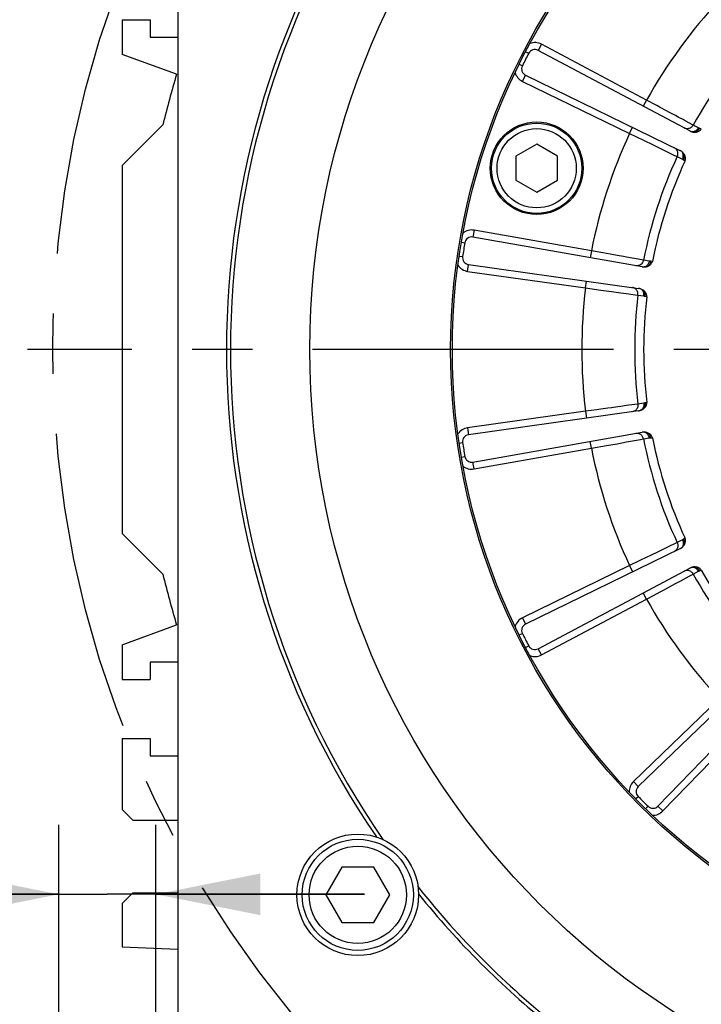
# Model space of a CAD drawing. Header units: millimetres. Extents: x 0 to 420, y 0 to 297.
# Tile 50 of 70: x 285 to 305, y 151 to 179. Entities that reach past the tile are written whole.
import ezdxf
from ezdxf.enums import TextEntityAlignment as Align

# ---------------------------------------------------------------- set-up
doc = ezdxf.new("R2010")
doc.units = ezdxf.units.MM
doc.header["$LTSCALE"] = 23.1
doc.linetypes.add('CENTER', pattern=[0.6, 0.375, -0.075, 0.075, -0.075])
doc.layers.get('0').update_dxf_attribs({"linetype": 'CONTINUOUS'})
for name, color, linetype in [('AXIS', 7, 'CONTINUOUS'), ('COMPONENTS', 7, 'CONTINUOUS'), ('DIMENSION', 7, 'CONTINUOUS')]:
    doc.layers.add(name, color=color, linetype=linetype)
doc.styles.get("Standard").update_dxf_attribs({"font": 'arial.ttf'})
doc.styles.add('TEXTSTYLE_4', font='gdt')
doc.dimstyles.new('DIMSTYLE_2', dxfattribs={"dimtxt": 3, "dimasz": 3, "dimexe": 0.18, "dimexo": 0.0625, "dimgap": 0.09, "dimtad": 1, "dimtih": 1, "dimtoh": 1, "dimlfac": 5, "dimdsep": 46, "dimtxsty": 'STANDARD', "dimblk": '_FILLED', "dimblk1": '_FILLED', "dimblk2": '_FILLED', "dimcen": 0.09, "dimadec": 0, "dimazin": 0, "dimtol": 1, "dimtp": 0.2, "dimtm": 0.2, "dimtfac": 1, "dimtofl": 0, "dimtmove": 0, "dimatfit": 3, "dimldrblk": '_FILLED', "dimfxl": 1, "dimtolj": 1, "dimarcsym": 0})
doc.dimstyles.new('DIMSTYLE_9', dxfattribs={"dimtxt": 3, "dimasz": 3, "dimexe": 0.18, "dimexo": 0.0625, "dimgap": 0.09, "dimtad": 1, "dimdec": 3, "dimlfac": 5, "dimdsep": 46, "dimtxsty": 'STANDARD', "dimblk": '_FILLED', "dimblk1": '_FILLED', "dimblk2": '_FILLED', "dimcen": 0.09, "dimadec": 0, "dimazin": 0, "dimtp": 0.2, "dimtm": 0.2, "dimtfac": 1, "dimtdec": 3, "dimtofl": 0, "dimtmove": 0, "dimatfit": 3, "dimldrblk": '_FILLED', "dimfxl": 1, "dimtolj": 1, "dimarcsym": 0})

# ---------------------------------------------------------------- blocks, each defined once
blk = doc.blocks.new('_FILLED')
at = {"color": 0, "linetype": 'BYBLOCK'}
blk.add_solid([(0, 0), (-1, 0.2), (-1, -0.2)], dxfattribs=at)
blk = doc.blocks.new('*D1')
at = {"layer": 'DIMENSION', "color": 2, "linetype": 'CONTINUOUS'}
for p, q in [((279.464, 193.744), (253.15, 193.744)), ((281.464, 193.744), (279.464, 193.744)), ((291.346, 186.798), (281.464, 193.744))]:
    blk.add_line(p, q, dxfattribs=at)
at = {"layer": 'DIMENSION', "color": 2, "linetype": 'CONTINUOUS', "xscale": 3, "yscale": 3, "zscale": 3, "rotation": 324.8976229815}
blk.add_blockref('_FILLED', (291.346, 186.798), dxfattribs=at)
at = {"layer": 'DIMENSION', "color": 2, "linetype": 'CONTINUOUS', "style": 'TEXTSTYLE_4'}
for s, p in [('`', (270.643, 194.494)), ('n', (260.15, 194.494))]:
    blk.add_text(s, height=3, dxfattribs=at).set_placement(p, align=Align.RIGHT)
at = {"layer": 'DIMENSION', "color": 2, "linetype": 'CONTINUOUS'}
for s, p in [('300', (267.143, 194.494)), ('0.2', (276.464, 194.494))]:
    blk.add_text(s, height=3, dxfattribs=at).set_placement(p, align=Align.RIGHT)
blk = doc.blocks.new('*D2')
at = {"layer": 'DIMENSION', "color": 2, "linetype": 'CONTINUOUS'}
for p, q in [((279.464, 193.744), (253.15, 193.744)), ((281.464, 193.744), (279.464, 193.744)), ((291.346, 186.798), (281.464, 193.744))]:
    blk.add_line(p, q, dxfattribs=at)
at = {"layer": 'DIMENSION', "color": 2, "linetype": 'CONTINUOUS', "xscale": 3, "yscale": 3, "zscale": 3, "rotation": 324.8976229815}
blk.add_blockref('_FILLED', (291.346, 186.798), dxfattribs=at)
at = {"layer": 'DIMENSION', "color": 2, "linetype": 'CONTINUOUS', "style": 'TEXTSTYLE_4'}
for s, p in [('`', (270.643, 194.494)), ('n', (260.15, 194.494))]:
    blk.add_text(s, height=3, dxfattribs=at).set_placement(p, align=Align.RIGHT)
at = {"layer": 'DIMENSION', "color": 2, "linetype": 'CONTINUOUS'}
for s, p in [('300', (267.143, 194.494)), ('0.2', (276.464, 194.494))]:
    blk.add_text(s, height=3, dxfattribs=at).set_placement(p, align=Align.RIGHT)
blk = doc.blocks.new('*D17')
at = {"layer": 'DIMENSION', "color": 2, "linetype": 'CONTINUOUS'}
for p, q in [((286.06, 141.882), (286.06, 155.858)), ((288.86, 141.848), (288.86, 155.858)), ((286.06, 153.858), (252.758, 153.858)), ((252.758, 153.858), (287.46, 153.858)), ((294.86, 153.858), (287.46, 153.858)), ((288.86, 153.858), (294.86, 153.858))]:
    blk.add_line(p, q, dxfattribs=at)
at = {"layer": 'DIMENSION', "color": 2, "linetype": 'CONTINUOUS', "xscale": 3, "yscale": 3, "zscale": 3}
blk.add_blockref('_FILLED', (286.06, 153.858), dxfattribs=at)
at = {"layer": 'DIMENSION', "color": 2, "linetype": 'CONTINUOUS', "xscale": 3, "yscale": 3, "zscale": 3, "rotation": 180}
blk.add_blockref('_FILLED', (288.86, 153.858), dxfattribs=at)
at = {"layer": 'DIMENSION', "color": 2, "linetype": 'CONTINUOUS', "insert": (281.108, 157.608), "char_height": 3, "width": 28.34944, "attachment_point": 3, "line_spacing_factor": 0.9}
blk.add_mtext('N\\Fgdt;{\\Fgdt;~}\\Farial.ttf;4 holes \\Fgdt;{\\Fgdt;n}\\Farial.ttf;14', dxfattribs=at)

msp = doc.modelspace()

# ---------------------------------------------------------------- linework, layer by layer
at = {"color": 7, "linetype": 'CONTINUOUS'}
for p, q in [((294.206, 154.64359), (293.74412, 153.84359)), ((295.12976, 154.64359), (294.206, 154.64359)), ((295.59164, 153.84359), (295.12976, 154.64359)), ((293.74412, 153.84359), (294.206, 153.04359)), ((295.12976, 153.04359), (295.59164, 153.84359)), ((294.206, 153.04359), (295.12976, 153.04359))]:
    msp.add_line(p, q, dxfattribs=at)
for radius in [1.6, 1.4]:
    msp.add_circle((294.66788, 153.84359), radius, dxfattribs=at)
at = {"layer": 'AXIS', "color": 2, "linetype": 'CENTER'}
msp.add_line((315.8897, 169.54691), (285.165, 169.54691), dxfattribs=at)
msp.add_circle((315.8897, 169.54691), 30, dxfattribs=at)
at = {"layer": 'COMPONENTS', "color": 7, "linetype": 'CONTINUOUS'}
for p, q in [((289.4897, 189.80228), (289.4897, 149.29154)), ((287.8897, 179.04691), (287.8897, 178.04691)), ((287.8897, 179.04691), (288.6897, 179.04691)), ((288.6897, 179.04691), (288.6897, 178.54691)), ((288.6897, 178.54691), (289.4897, 178.54691)), ((304.22315, 175.84343), (299.85907, 178.16386)), ((289.45368, 177.47767), (287.8897, 178.04691)), ((299.49588, 177.45105), (303.93828, 175.28435)), ((287.8897, 174.84691), (289.05847, 176.01568)), ((299.81685, 175.46212), (299.21685, 175.11571)), ((300.41685, 175.11571), (299.81685, 175.46212)), ((299.21685, 175.11571), (299.21685, 174.42289)), ((300.41685, 174.42289), (300.41685, 175.11571)), ((287.8897, 174.84691), (287.8897, 164.24691)), ((299.21685, 174.42289), (299.81685, 174.07648)), ((299.81685, 174.07648), (300.41685, 174.42289)), ((302.84842, 171.9301), (297.98088, 172.78838)), ((297.85573, 171.99822), (302.75026, 171.31034)), ((302.75026, 167.78348), (297.85573, 167.0956)), ((297.98088, 166.30545), (302.84842, 167.16372)), ((289.05847, 163.07814), (287.8897, 164.24691)), ((303.93828, 163.80948), (299.49588, 161.64277)), ((299.85907, 160.92996), (304.22315, 163.25039)), ((287.8897, 161.04691), (289.45368, 161.61615)), ((287.8897, 161.04691), (287.8897, 160.04691)), ((288.6897, 160.54691), (288.6897, 160.04691)), ((289.4897, 160.54691), (288.6897, 160.54691)), ((306.29619, 160.39709), (302.74076, 156.96366)), ((287.8897, 160.04691), (288.6897, 160.04691)), ((303.30645, 156.39797), (306.73988, 159.9534)), ((287.8897, 158.34691), (287.8897, 156.29691)), ((287.8897, 158.34691), (288.6897, 158.34691)), ((288.6897, 158.34691), (288.6897, 157.84691)), ((288.6897, 157.84691), (289.4897, 157.84691)), ((287.8897, 156.29691), (288.1897, 155.99691)), ((288.1897, 155.99691), (289.4897, 155.99691)), ((288.1897, 153.89691), (287.8897, 153.59691)), ((288.1897, 153.89691), (289.4897, 153.89691)), ((287.8897, 153.59691), (287.8897, 152.34691)), ((287.8897, 152.34691), (289.4897, 152.27705))]:
    msp.add_line(p, q, dxfattribs=at)
at = {"layer": 'COMPONENTS', "color": 9, "linetype": 'CONTINUOUS'}
for p, q in [((299.49939, 178.12639), (299.58798, 178.08002)), ((299.95296, 178.34045), (299.85907, 178.16386)), ((302.98011, 176.73088), (299.95296, 178.34045)), ((299.31477, 177.76406), (299.40436, 177.71964)), ((299.4082, 177.27129), (299.49588, 177.45105)), ((299.4082, 177.27129), (302.48968, 175.76836)), ((302.98011, 176.73088), (302.88622, 176.55429)), ((304.32261, 176.01254), (304.09283, 176.13555)), ((302.48968, 175.76836), (302.57735, 175.94812)), ((304.47371, 175.93295), (304.32261, 176.01254)), ((304.55465, 175.89986), (304.50615, 175.9184)), ((302.48968, 175.76836), (302.88714, 175.57571)), ((302.88714, 175.57571), (303.16654, 175.44032)), ((303.16654, 175.44032), (303.41634, 175.31931)), ((303.41634, 175.31931), (303.62547, 175.21802)), ((303.62547, 175.21802), (303.78485, 175.14085)), ((303.78485, 175.14085), (303.85993, 175.10449)), ((303.85993, 175.10449), (304.01314, 175.02902)), ((304.04397, 175.01133), (304.08748, 174.98299)), ((298.01561, 172.98534), (297.98088, 172.78838)), ((301.39198, 172.38999), (298.01561, 172.98534)), ((297.65038, 172.6416), (297.74897, 172.62487)), ((297.58676, 172.23995), (297.6857, 172.22539)), ((301.39198, 172.38999), (301.35725, 172.19303)), ((302.89075, 172.12166), (302.63421, 172.16764)), ((297.8279, 171.80017), (297.85573, 171.99822)), ((303.05905, 172.09266), (302.89075, 172.12166)), ((303.14626, 172.0862), (303.0944, 172.08885)), ((297.8279, 171.80017), (301.22299, 171.32302)), ((301.22299, 171.32302), (301.25082, 171.52108)), ((301.22299, 171.32302), (301.66053, 171.26263)), ((301.66053, 171.26263), (301.9681, 171.22021)), ((301.9681, 171.22021), (302.24306, 171.18231)), ((302.24306, 171.18231), (302.47326, 171.1506)), ((302.47326, 171.1506), (302.64868, 171.12646)), ((302.64868, 171.12646), (302.73132, 171.11508)), ((302.73132, 171.11508), (302.90035, 171.09065)), ((302.93514, 171.08335), (302.98528, 171.06985)), ((302.73133, 167.97875), (302.47313, 167.9432)), ((302.90035, 168.00317), (302.73133, 167.97875)), ((302.98528, 168.02397), (302.93514, 168.01047)), ((301.22299, 167.7708), (297.8279, 167.29365)), ((301.22299, 167.7708), (301.25082, 167.57275)), ((297.8279, 167.29365), (297.85573, 167.0956)), ((297.58676, 166.85387), (297.6857, 166.86843)), ((301.39198, 166.70383), (301.35725, 166.90079)), ((301.39198, 166.70383), (301.82677, 166.7816)), ((301.82677, 166.7816), (302.13239, 166.8363)), ((302.13239, 166.8363), (302.40561, 166.88522)), ((302.40561, 166.88522), (302.63434, 166.9262)), ((302.63434, 166.9262), (302.80863, 166.95745)), ((302.80863, 166.95745), (302.89075, 166.97216)), ((302.89075, 166.97216), (303.05905, 167.00116)), ((303.0944, 167.00497), (303.14626, 167.00763)), ((297.65038, 166.45222), (297.74897, 166.46895)), ((298.01561, 166.10848), (301.39198, 166.70383)), ((298.01561, 166.10848), (297.98088, 166.30545)), ((303.85993, 163.98933), (303.56074, 163.84445)), ((304.01314, 164.0648), (303.85993, 163.98933)), ((304.08748, 164.11083), (304.04397, 164.08249)), ((303.56074, 163.84445), (303.49088, 163.81062)), ((303.07591, 163.60959), (302.98264, 163.5644)), ((302.48968, 163.32546), (299.4082, 161.82253)), ((302.48968, 163.32546), (302.57735, 163.14571)), ((304.2029, 163.0172), (304.32261, 163.08128)), ((304.32261, 163.08128), (304.47371, 163.16087)), ((304.50615, 163.17542), (304.55465, 163.19397)), ((303.46334, 162.6214), (303.81044, 162.80713)), ((303.96128, 162.88785), (304.2029, 163.0172)), ((302.98011, 162.36294), (302.88622, 162.53953)), ((299.95296, 160.75338), (302.98011, 162.36294)), ((302.98011, 162.36294), (303.17681, 162.46812)), ((299.4082, 161.82253), (299.49588, 161.64277)), ((299.31477, 161.32976), (299.40436, 161.37418)), ((299.49939, 160.96743), (299.58798, 161.0138)), ((299.95296, 160.75338), (299.85907, 160.92996)), ((305.06805, 159.48913), (302.60183, 157.10752)), ((303.45032, 156.25904), (305.83192, 158.72526)), ((302.60183, 157.10752), (302.74076, 156.96366)), ((302.66524, 156.61), (302.73673, 156.67993)), ((302.95279, 156.32245), (303.02272, 156.39393)), ((303.45032, 156.25904), (303.30645, 156.39797))]:
    msp.add_line(p, q, dxfattribs=at)
for points in [[(303.36942, 176.52265), (303.27378, 176.57382), (302.98011, 176.73088)], [(303.64313, 176.37622), (303.55455, 176.42362), (303.36942, 176.52265)], [(303.88786, 176.24525), (303.8102, 176.28682), (303.64313, 176.37622)], [(304.09283, 176.13555), (304.02954, 176.16943), (303.88786, 176.24525)], [(304.3226, 176.01254), (304.30869, 175.99079), (304.29223, 175.97096), (304.27352, 175.95336), (304.25285, 175.9383), (304.23057, 175.92603), (304.20706, 175.91675), (304.1827, 175.91061), (304.15791, 175.90772), (304.1331, 175.90813), (304.10867, 175.91183), (304.08505, 175.91876), (304.06261, 175.92879)], [(304.47371, 175.93295), (304.46239, 175.91425), (304.44958, 175.89669), (304.43542, 175.88047), (304.42008, 175.8658), (304.40376, 175.85284), (304.38665, 175.84175), (304.36894, 175.83267), (304.35086, 175.8257), (304.33262, 175.82092), (304.31443, 175.8184), (304.29652, 175.81816), (304.2791, 175.82021)], [(304.50615, 175.9184), (304.49276, 175.89421), (304.47712, 175.87188), (304.45953, 175.85187), (304.44032, 175.83455), (304.41986, 175.82027), (304.39856, 175.80929)], [(304.50615, 175.9184), (304.50028, 175.92069), (304.4946, 175.92304), (304.4891, 175.92543), (304.48379, 175.92788), (304.47866, 175.93039), (304.47371, 175.93295)], [(303.85994, 175.10448), (303.86936, 175.12852), (303.87574, 175.1535), (303.87897, 175.17898), (303.879, 175.20456), (303.87584, 175.22979), (303.86953, 175.25427), (303.86017, 175.27758), (303.84793, 175.29934), (303.83302, 175.31917), (303.81566, 175.33676), (303.79617, 175.3518), (303.77486, 175.36405)], [(304.01314, 175.02902), (304.02161, 175.04917), (304.02828, 175.06986), (304.03308, 175.09085), (304.03594, 175.11188), (304.03683, 175.1327), (304.03574, 175.15307), (304.03268, 175.17273), (304.02769, 175.19145), (304.02083, 175.20902), (304.01219, 175.22521), (304.00185, 175.23984), (303.98996, 175.25273)], [(304.01314, 175.02902), (304.01814, 175.02651), (304.02319, 175.02383), (304.0283, 175.02097), (304.03346, 175.01793), (304.03869, 175.01472), (304.04397, 175.01133)], [(304.04397, 175.01133), (304.05568, 175.03638), (304.06454, 175.06216), (304.07039, 175.08815), (304.07311, 175.11387), (304.07264, 175.13882), (304.069, 175.1625)], [(301.82658, 172.31226), (301.71981, 172.33136), (301.39198, 172.38999)], [(302.13215, 172.25757), (302.03325, 172.27527), (301.82658, 172.31226)], [(302.40537, 172.20864), (302.31866, 172.22417), (302.13215, 172.25757)], [(302.63421, 172.16764), (302.56354, 172.18031), (302.40537, 172.20864)], [(302.74278, 171.9638), (302.71841, 171.95977), (302.6938, 171.95906), (302.66936, 171.96167)], [(302.86235, 172.05021), (302.84735, 172.0295), (302.82995, 172.01094), (302.81046, 171.99485), (302.78919, 171.98149), (302.76651, 171.97108), (302.74278, 171.9638)], [(302.89075, 172.12166), (302.88423, 172.09668), (302.87471, 172.07273), (302.86235, 172.05021)], [(303.05906, 172.09266), (303.05407, 172.07138), (303.04731, 172.05071), (303.03885, 172.03092), (303.0288, 172.01222), (303.01728, 171.99485), (303.00443, 171.97902), (302.9904, 171.96491), (302.97536, 171.95269), (302.95948, 171.94251), (302.94297, 171.9345), (302.92601, 171.92874), (302.90881, 171.9253)], [(303.0944, 172.08885), (303.08915, 172.0617), (303.08117, 172.03564), (303.07062, 172.01116), (303.0577, 171.98876), (303.04266, 171.96885), (303.02579, 171.95183)], [(303.0944, 172.08885), (303.08811, 172.08921), (303.08198, 172.08969), (303.07602, 172.09027), (303.07021, 172.09095), (303.06455, 172.09175), (303.05905, 172.09266)], [(302.63938, 171.31094), (302.61745, 171.3223), (302.59426, 171.33058), (302.57021, 171.33565)], [(302.73134, 171.11507), (302.73286, 171.14085), (302.73121, 171.16657), (302.72641, 171.19181), (302.71854, 171.21614), (302.70773, 171.23917), (302.69416, 171.2605), (302.67806, 171.27977), (302.6597, 171.29668), (302.63938, 171.31094)], [(302.90035, 171.09065), (302.90218, 171.11243), (302.90214, 171.13417), (302.90021, 171.15561), (302.89643, 171.1765), (302.89085, 171.19657), (302.88352, 171.2156), (302.87453, 171.23336), (302.864, 171.24963), (302.85205, 171.26421), (302.83882, 171.27694), (302.82447, 171.28766), (302.80918, 171.29624)], [(302.90035, 171.09065), (302.90588, 171.08981), (302.91152, 171.08882), (302.91726, 171.08767), (302.92311, 171.08638), (302.92907, 171.08494), (302.93514, 171.08335)], [(302.93514, 171.08335), (302.93854, 171.11079), (302.939, 171.13804), (302.93653, 171.16458), (302.93117, 171.18988), (302.92302, 171.21346), (302.91224, 171.23486)], [(302.24282, 167.91148), (302.15556, 167.89946), (301.96785, 167.87358)], [(302.47313, 167.9432), (302.40201, 167.93341), (302.24282, 167.91148)], [(302.73132, 167.97874), (302.73284, 167.95297), (302.73119, 167.92725), (302.72639, 167.90201), (302.71852, 167.87768), (302.70772, 167.85466), (302.69415, 167.83333), (302.67805, 167.81405), (302.65969, 167.79714), (302.63938, 167.78289)], [(302.90036, 168.00317), (302.90219, 167.98139), (302.90214, 167.95965), (302.90022, 167.93821), (302.89644, 167.91732), (302.89085, 167.89725), (302.88352, 167.87822), (302.87454, 167.86046), (302.864, 167.84419), (302.85205, 167.82961), (302.83882, 167.81688), (302.82447, 167.80616), (302.80918, 167.79758)], [(302.93514, 168.01047), (302.92905, 168.00887), (302.92308, 168.00743), (302.91722, 168.00614), (302.91148, 168.005), (302.90586, 168.00401), (302.90035, 168.00317)], [(302.93514, 168.01047), (302.93854, 167.98303), (302.93901, 167.95578), (302.93653, 167.92924), (302.93117, 167.90394), (302.92302, 167.88036), (302.91224, 167.85895)], [(301.66034, 167.83117), (301.55289, 167.81634), (301.22299, 167.7708)], [(301.96785, 167.87358), (301.86832, 167.85986), (301.66034, 167.83117)], [(302.63938, 167.78289), (302.61744, 167.77152), (302.59426, 167.76324), (302.57021, 167.75817)], [(302.74279, 167.13003), (302.71841, 167.13405), (302.6938, 167.13477), (302.66936, 167.13215)], [(302.86237, 167.04362), (302.84736, 167.06433), (302.82997, 167.08289), (302.81047, 167.09898), (302.7892, 167.11234), (302.76652, 167.12275), (302.74279, 167.13003)], [(302.89077, 166.97217), (302.88425, 166.99715), (302.87473, 167.0211), (302.86237, 167.04362)], [(303.05905, 167.00116), (303.05406, 167.02244), (303.0473, 167.04311), (303.03885, 167.0629), (303.0288, 167.0816), (303.01728, 167.09897), (303.00443, 167.1148), (302.9904, 167.12891), (302.97536, 167.14113), (302.95948, 167.15131), (302.94297, 167.15932), (302.92601, 167.16508), (302.90881, 167.16852)], [(303.0944, 167.00497), (303.08915, 167.03212), (303.08117, 167.05818), (303.07062, 167.08265), (303.0577, 167.10506), (303.04266, 167.12496), (303.02579, 167.14199)], [(303.05905, 167.00116), (303.06457, 167.00207), (303.07024, 167.00287), (303.07605, 167.00356), (303.08202, 167.00414), (303.08813, 167.00461), (303.0944, 167.00497)], [(303.85993, 163.98933), (303.86934, 163.96529), (303.87572, 163.94032), (303.87895, 163.91483), (303.87899, 163.88926), (303.87582, 163.86403), (303.86951, 163.83955), (303.86016, 163.81624), (303.84793, 163.79448), (303.83301, 163.77465), (303.81566, 163.75706), (303.79617, 163.74202), (303.77486, 163.72977)], [(304.01314, 164.0648), (304.02161, 164.04465), (304.02829, 164.02396), (304.03308, 164.00297), (304.03594, 163.98194), (304.03683, 163.96112), (304.03574, 163.94076), (304.03268, 163.92109), (304.0277, 163.90237), (304.02084, 163.8848), (304.01219, 163.86861), (304.00185, 163.85398), (303.98996, 163.84109)], [(304.04397, 164.08249), (304.03867, 164.07909), (304.03343, 164.07587), (304.02827, 164.07283), (304.02316, 164.06997), (304.01812, 164.0673), (304.01314, 164.0648)], [(304.04397, 164.08249), (304.05568, 164.05744), (304.06455, 164.03167), (304.0704, 164.00567), (304.07311, 163.97995), (304.07265, 163.955), (304.06901, 163.93131)], [(303.49088, 163.81062), (303.33685, 163.73601), (303.07591, 163.60959)], [(302.98264, 163.5644), (302.78936, 163.47073), (302.48968, 163.32546)], [(304.32262, 163.08129), (304.3087, 163.10304), (304.29225, 163.12288), (304.27353, 163.14047), (304.25286, 163.15553), (304.23058, 163.1678), (304.20707, 163.17709), (304.18271, 163.18322), (304.15792, 163.18611), (304.1331, 163.1857), (304.10868, 163.182), (304.08505, 163.17507), (304.06261, 163.16502)], [(304.47371, 163.16087), (304.46239, 163.17957), (304.44957, 163.19713), (304.43541, 163.21335), (304.42008, 163.22802), (304.40376, 163.24098), (304.38664, 163.25207), (304.36894, 163.26115), (304.35086, 163.26813), (304.33261, 163.2729), (304.31443, 163.27542), (304.29652, 163.27566), (304.2791, 163.27361)], [(304.50614, 163.17541), (304.49275, 163.19961), (304.47711, 163.22193), (304.45951, 163.24194), (304.4403, 163.25925), (304.41985, 163.27354), (304.39855, 163.28451)], [(304.47371, 163.16087), (304.47871, 163.16346), (304.48387, 163.16598), (304.4892, 163.16844), (304.49468, 163.17083), (304.50033, 163.17315), (304.50615, 163.17542)], [(303.81044, 162.80713), (303.88807, 162.84868), (303.96128, 162.88785)], [(303.17681, 162.46812), (303.36959, 162.57126), (303.46334, 162.6214)]]:
    msp.add_lwpolyline(points, dxfattribs=at)
at = {"layer": 'COMPONENTS', "color": 7, "linetype": 'CONTINUOUS'}
for points in [[(304.22315, 175.84343), (304.23211, 175.83886), (304.24121, 175.83456), (304.25046, 175.83055), (304.25986, 175.82682), (304.26941, 175.82338), (304.2791, 175.82021)], [(304.2791, 175.82021), (304.2989, 175.81487), (304.31874, 175.81094), (304.33862, 175.80841), (304.35854, 175.80729), (304.37851, 175.80759), (304.39852, 175.80929)], [(304.39852, 175.80929), (304.42113, 175.81293), (304.44257, 175.81819), (304.46283, 175.82509), (304.48212, 175.83364), (304.50022, 175.84381), (304.51659, 175.85553), (304.53102, 175.86876), (304.54371, 175.88354), (304.55465, 175.89986)], [(303.98996, 175.25273), (303.98182, 175.25864), (303.97349, 175.26429), (303.96497, 175.26969), (303.95627, 175.27483), (303.94737, 175.27972), (303.93828, 175.28435)], [(304.069, 175.16252), (304.05865, 175.17966), (304.04718, 175.19596), (304.03457, 175.21141), (304.02084, 175.22602), (304.00596, 175.2398), (303.98996, 175.25273)], [(304.08748, 174.98299), (304.09425, 175.00143), (304.09875, 175.02038), (304.10097, 175.03983), (304.10084, 175.05995), (304.09843, 175.08058), (304.09401, 175.1012), (304.08768, 175.12164), (304.07934, 175.14208), (304.069, 175.16252)], [(302.84842, 171.9301), (302.85832, 171.92851), (302.86829, 171.92724), (302.87832, 171.92629), (302.88842, 171.92564), (302.89858, 171.92532), (302.90881, 171.9253)], [(302.90881, 171.9253), (302.92928, 171.92634), (302.94936, 171.92873), (302.96905, 171.93247), (302.98835, 171.93756), (303.00725, 171.94401), (303.02575, 171.95181)], [(303.02575, 171.95181), (303.04613, 171.96226), (303.0649, 171.9739), (303.08204, 171.98672), (303.09774, 172.0008), (303.11182, 172.01608), (303.12376, 172.03228), (303.13339, 172.04932), (303.14089, 172.0673), (303.14626, 172.0862)], [(302.80918, 171.29624), (302.79961, 171.29935), (302.78995, 171.30215), (302.78018, 171.30466), (302.7703, 171.30685), (302.76033, 171.30875), (302.75026, 171.31034)], [(302.91223, 171.23487), (302.89709, 171.24798), (302.88114, 171.25993), (302.86438, 171.27073), (302.8468, 171.28039), (302.8284, 171.28889), (302.80918, 171.29624)], [(302.98528, 171.06985), (302.98602, 171.08949), (302.98444, 171.1089), (302.98054, 171.12809), (302.97419, 171.1472), (302.96551, 171.16608), (302.95493, 171.18433), (302.9426, 171.20181), (302.92836, 171.21866), (302.91223, 171.23487)], [(302.9122, 167.85893), (302.92836, 167.87517), (302.94261, 167.89203), (302.95495, 167.90952), (302.96553, 167.92777), (302.9742, 167.94664), (302.98055, 167.96574), (302.98444, 167.98493), (302.98602, 168.00434), (302.98528, 168.02398)], [(302.75026, 167.78348), (302.76017, 167.78503), (302.77004, 167.7869), (302.77988, 167.78909), (302.78968, 167.7916), (302.79945, 167.79443), (302.80918, 167.79758)], [(302.80918, 167.79758), (302.82833, 167.80489), (302.84669, 167.81337), (302.86426, 167.82301), (302.88103, 167.83382), (302.89701, 167.84579), (302.9122, 167.85893)], [(302.90882, 167.16852), (302.89876, 167.16852), (302.88869, 167.1682), (302.87863, 167.16756), (302.86856, 167.1666), (302.85849, 167.16532), (302.84842, 167.16372)], [(303.02578, 167.14199), (303.00734, 167.14978), (302.98848, 167.15622), (302.96919, 167.16132), (302.94949, 167.16507), (302.92936, 167.16747), (302.90882, 167.16852)], [(303.14626, 167.00762), (303.14089, 167.02652), (303.1334, 167.04449), (303.12376, 167.06153), (303.11183, 167.07773), (303.09775, 167.093), (303.08206, 167.10709), (303.06492, 167.11991), (303.04616, 167.13154), (303.02578, 167.14199)], [(303.98996, 163.84109), (304.00591, 163.85397), (304.02075, 163.8677), (304.03448, 163.8823), (304.0471, 163.89776), (304.0586, 163.91409), (304.06898, 163.93128)], [(304.06898, 163.93128), (304.07933, 163.95171), (304.08767, 163.97215), (304.094, 163.9926), (304.09842, 164.01322), (304.10084, 164.03386), (304.10097, 164.05398), (304.09875, 164.07344), (304.09425, 164.09239), (304.08748, 164.11083)], [(303.93828, 163.80948), (303.94723, 163.81402), (303.95604, 163.81885), (303.96471, 163.82397), (303.97326, 163.82939), (303.98167, 163.83509), (303.98996, 163.84109)], [(304.27914, 163.27362), (304.26956, 163.27051), (304.26008, 163.26709), (304.2507, 163.26337), (304.24141, 163.25935), (304.23223, 163.25502), (304.22315, 163.25039)], [(304.39842, 163.28454), (304.37851, 163.28625), (304.35861, 163.28655), (304.33872, 163.28543), (304.31885, 163.2829), (304.29899, 163.27897), (304.27914, 163.27362)], [(304.55464, 163.19398), (304.54371, 163.21029), (304.53102, 163.22506), (304.5166, 163.23829), (304.50024, 163.25001), (304.48214, 163.26018), (304.46285, 163.26873), (304.44256, 163.27562), (304.42108, 163.28089), (304.39842, 163.28454)]]:
    msp.add_lwpolyline(points, dxfattribs=at)
for centre, radius in [((315.8897, 169.54691), 22.6), ((315.8897, 169.54691), 18.55), ((315.8897, 169.54691), 18.5), ((299.81685, 174.7693), 1.334), ((299.81685, 174.7693), 1.3), ((299.81685, 174.7693), 1.14), ((294.66788, 153.84359), 1.75)]:
    msp.add_circle(centre, radius, dxfattribs=at)
for centre, radius, start, end in [((315.8897, 169.54691), 25, 145.84191, 214.15809), ((315.8897, 169.54691), 24.88452, 145.456373, 214.543627), ((299.76518, 177.98727), 0.2, 62, 152.370267), ((315.8897, 169.54691), 18.4, 152.370267, 153.629733), ((299.58355, 177.63081), 0.2, 153.629733, 244), ((315.8897, 169.54691), 27.6, 163.300852, 166.445179), ((315.8897, 169.54691), 12.99397, 155.269281, 168.730707), ((297.94615, 172.59141), 0.2, 80, 170.370267), ((315.8897, 169.54691), 18.4, 170.370267, 171.629733), ((297.88357, 172.19628), 0.2, 171.629733, 262), ((315.8897, 169.54691), 12.99397, 173.269281, 186.730707), ((297.88357, 166.89754), 0.2, 98, 188.370267), ((315.8897, 169.54691), 18.4, 188.370267, 189.629733), ((315.8897, 169.54691), 12.99397, 191.269281, 204.730707), ((297.94615, 166.50241), 0.2, 189.629733, 280), ((315.8897, 169.54691), 27.6, 193.554821, 196.699148), ((315.8897, 169.54691), 12.99397, 209.269224, 222.730707), ((299.58355, 161.46301), 0.2, 116, 206.370267), ((315.8897, 169.54691), 18.4, 206.370267, 207.629733), ((299.76518, 161.10655), 0.2, 207.629733, 298), ((302.87969, 156.81979), 0.2, 134, 224.370267), ((315.8897, 169.54691), 18.4, 224.370267, 225.629733), ((303.16258, 156.5369), 0.2, 225.629733, 316), ((315.8897, 169.54691), 24.88451, 218.456371, 231.543624), ((315.8897, 169.54691), 25, 218.84191, 231.15809)]:
    msp.add_arc(centre, radius, start, end, dxfattribs=at)
at = {"layer": 'COMPONENTS', "color": 9, "linetype": 'CONTINUOUS'}
for centre, radius, start, end in [((315.8897, 169.54691), 14.77386, 137.09521, 150.90479), ((299.76518, 177.98727), 0.4, 62, 110.545887), ((315.8897, 169.54691), 13.25149, 137.203759, 150.796241), ((299.58355, 177.63081), 0.4, 195.454113, 244), ((315.8897, 169.54691), 14.77386, 155.09521, 168.90479), ((315.8897, 169.54691), 13.25149, 155.203759, 168.79624), ((297.94615, 172.59141), 0.4, 80, 128.545887), ((297.88357, 172.19628), 0.4, 213.454113, 262), ((315.8897, 169.54691), 14.77386, 173.09521, 186.90479), ((315.8897, 169.54691), 13.25149, 173.203759, 186.79624), ((297.88357, 166.89754), 0.4, 98, 146.545887), ((315.8897, 169.54691), 13.25149, 191.203759, 204.79624), ((315.8897, 169.54691), 14.77386, 191.09521, 204.90479), ((297.94615, 166.50241), 0.4, 231.454113, 280), ((315.8897, 169.54691), 13.25149, 209.203759, 222.79624), ((315.8897, 169.54691), 14.77386, 209.09521, 222.90479), ((299.58355, 161.46301), 0.4, 116, 164.545887), ((299.76518, 161.10655), 0.4, 249.454113, 298), ((302.87969, 156.81979), 0.4, 134, 182.545887), ((303.16258, 156.5369), 0.4, 267.454113, 316)]:
    msp.add_arc(centre, radius, start, end, dxfattribs=at)

# ---------------------------------------------------------------- dimensions: what is measured, and where the dimension line sits
at = {"layer": 'DIMENSION', "color": 2, "linetype": 'CONTINUOUS'}
for picture in ['*D1', '*D2']:
    dim = msp.add_diameter_dim_2p(p1=(291.34593, 186.79809), p2=(340.43348, 152.29573), dimstyle='DIMSTYLE_2', dxfattribs=at)
    dim.commit()
    dim.dimension.update_dxf_attribs({"geometry": picture, "text_midpoint": (261.39649, 195.9936), "dimtype": 163})
dim = msp.add_linear_dim(base=(288.8597, 153.85801), p1=(286.0597, 141.88246), p2=(288.8597, 141.84813), text='N%%d4 holes %%c<>', dimstyle='DIMSTYLE_9', dxfattribs=at)
dim.commit()
dim.dimension.update_dxf_attribs({"geometry": '*D17', "text_midpoint": (259.78056, 156.10801), "dimtype": 160})

doc.saveas('drawing.dxf')
